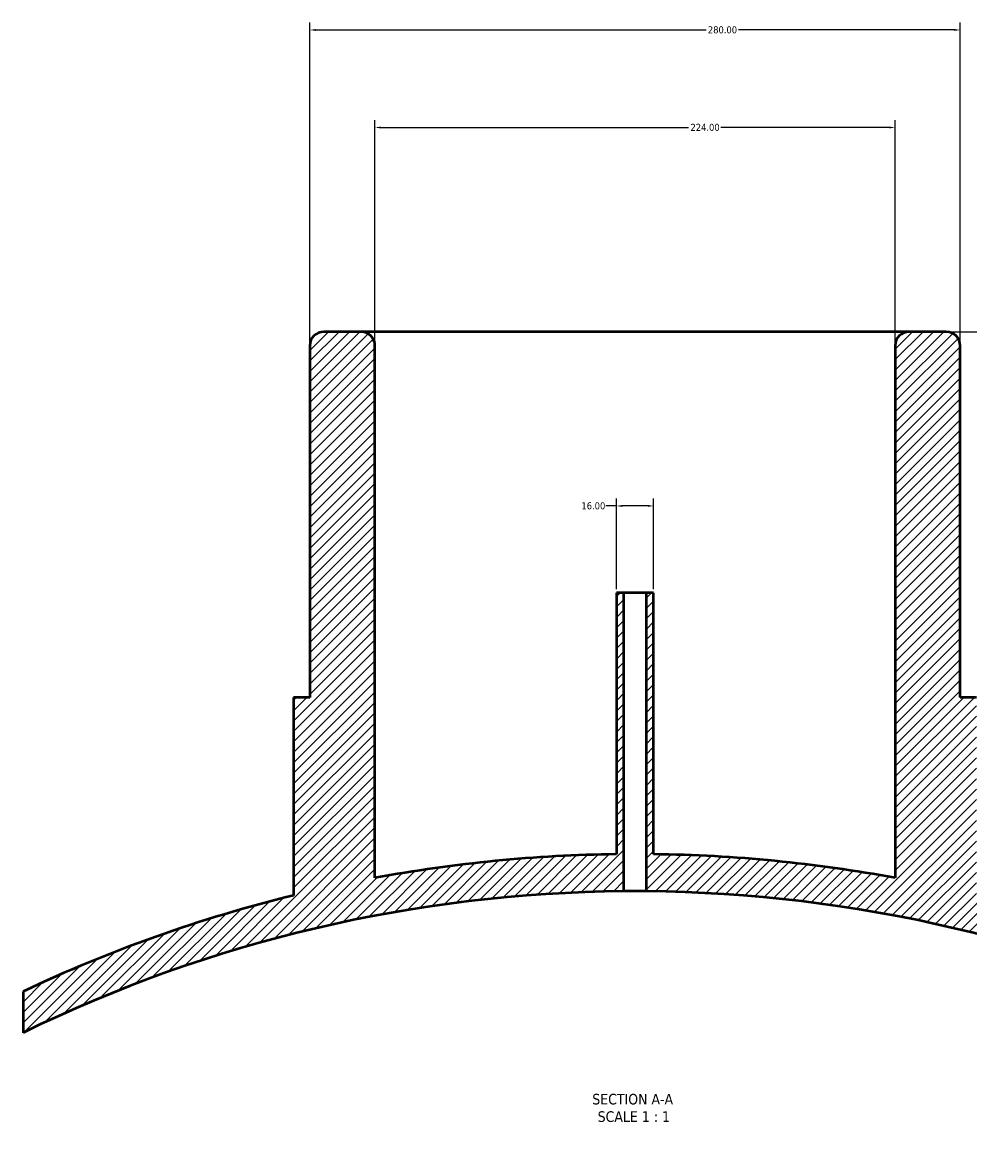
# Model space of a CAD drawing. Header units: millimetres. Extents: x -409 to 1797, y -460 to 2501.
# Tile 6 of 7: x 328 to 735, y 2014 to 2501. Entities that reach past the tile are written whole.
import ezdxf

# ---------------------------------------------------------------- set-up
doc = ezdxf.new("R2010")
doc.units = ezdxf.units.MM
for name, color, linetype, lineweight in [('Dimension (ANSI)', 7, 'Continuous', 25), ('Hatch (ANSI)', 7, 'Continuous', 18), ('Symbol (ANSI)', 7, 'Continuous', 25), ('Visible (ANSI)', 7, 'Continuous', 50)]:
    doc.layers.add(name, color=color, linetype=linetype, lineweight=lineweight)
doc.styles.add('Label Text (ANSI)', font='tahoma.ttf')
doc.styles.add('Note Text (ANSI)', font='tahoma.ttf')
doc.dimstyles.new('Default - mm (ANSI)', dxfattribs={"dimtxt": 3.04800009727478, "dimasz": 2.5, "dimexe": 3.175, "dimexo": 1.6002, "dimgap": 0.7999999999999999, "dimtad": 0, "dimtoh": 1, "dimrnd": 1e-08, "dimzin": 4, "dimdsep": 46, "dimtxsty": 'Note Text (ANSI)', "dimcen": 0.09, "dimdle": 10, "dimclrd": 256, "dimclre": 256, "dimclrt": 256, "dimadec": 1, "dimazin": 1, "dimtfac": 1, "dimtofl": 0, "dimtmove": 0, "dimatfit": 3, "dimfxl": 1, "dimtolj": 1, "dimtzin": 4, "dimlwd": -1, "dimlwe": -1, "dimarcsym": 0})

# ---------------------------------------------------------------- blocks, each defined once
blk = doc.blocks.new('*D7')
at = {"layer": 'Defpoints', "color": 0, "transparency": 16777216}
for p in [(731.531218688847, 2497.893646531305), (451.531218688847, 2361.893646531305), (731.531218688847, 2361.893646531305)]:
    blk.add_point(p, dxfattribs=at)
at = {"layer": 'Dimension (ANSI)', "transparency": 16777216}
for p, q in [((451.531218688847, 2363.493846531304), (451.531218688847, 2501.068646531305)), ((731.531218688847, 2363.493846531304), (731.531218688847, 2501.068646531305)), ((454.031218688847, 2497.893646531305), (622.0717611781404, 2497.893646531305)), ((729.031218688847, 2497.893646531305), (635.9906761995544, 2497.893646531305))]:
    blk.add_line(p, q, dxfattribs=at)
for points in [[(454.031218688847, 2498.310313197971), (454.031218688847, 2497.476979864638), (451.531218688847, 2497.893646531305)], [(729.031218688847, 2498.310313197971), (729.031218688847, 2497.476979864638), (731.531218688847, 2497.893646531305)]]:
    blk.add_solid(points, dxfattribs=at)
at = {"layer": 'Dimension (ANSI)', "transparency": 16777216, "insert": (622.8717611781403, 2499.487244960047), "char_height": 3.04800009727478, "attachment_point": 1, "style": 'Note Text (ANSI)'}
blk.add_mtext('\\A1;280.00', dxfattribs=at)
blk = doc.blocks.new('*D8')
at = {"layer": 'Defpoints', "color": 0, "transparency": 16777216}
for p in [(703.531218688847, 2455.893646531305), (479.531218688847, 2361.893646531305), (703.531218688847, 2361.893646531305)]:
    blk.add_point(p, dxfattribs=at)
at = {"layer": 'Dimension (ANSI)', "transparency": 16777216}
for p, q in [((479.531218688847, 2363.493846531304), (479.531218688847, 2459.068646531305)), ((482.031218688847, 2455.893646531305), (614.5717611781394, 2455.893646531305)), ((701.031218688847, 2455.893646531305), (628.4906761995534, 2455.893646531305)), ((703.531218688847, 2363.493846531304), (703.531218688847, 2459.068646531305))]:
    blk.add_line(p, q, dxfattribs=at)
for points in [[(482.031218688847, 2456.310313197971), (482.031218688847, 2455.476979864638), (479.531218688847, 2455.893646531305)], [(701.031218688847, 2456.310313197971), (701.031218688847, 2455.476979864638), (703.531218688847, 2455.893646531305)]]:
    blk.add_solid(points, dxfattribs=at)
at = {"layer": 'Dimension (ANSI)', "transparency": 16777216, "insert": (615.3717611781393, 2457.48110392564), "char_height": 3.04800009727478, "attachment_point": 1, "style": 'Note Text (ANSI)'}
blk.add_mtext('\\A1;224.00', dxfattribs=at)
blk = doc.blocks.new('*D9')
at = {"layer": 'Defpoints', "color": 0, "transparency": 16777216}
for p in [(599.531218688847, 2292.867765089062), (583.531218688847, 2255.393646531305), (599.531218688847, 2255.393646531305)]:
    blk.add_point(p, dxfattribs=at)
at = {"layer": 'Dimension (ANSI)', "transparency": 16777216}
for p, q in [((583.531218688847, 2256.993846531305), (583.531218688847, 2296.042765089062)), ((599.531218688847, 2256.993846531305), (599.531218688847, 2296.042765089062)), ((583.531218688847, 2292.867765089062), (579.0127503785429, 2292.867765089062)), ((597.031218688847, 2292.867765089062), (586.031218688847, 2292.867765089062))]:
    blk.add_line(p, q, dxfattribs=at)
for points in [[(586.031218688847, 2293.284431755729), (586.031218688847, 2292.451098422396), (583.531218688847, 2292.867765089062)], [(597.031218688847, 2293.284431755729), (597.031218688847, 2292.451098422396), (599.531218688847, 2292.867765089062)]]:
    blk.add_solid(points, dxfattribs=at)
at = {"layer": 'Dimension (ANSI)', "transparency": 16777216, "insert": (568.4218945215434, 2294.454198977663), "char_height": 3.04800009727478, "attachment_point": 1, "style": 'Note Text (ANSI)'}
blk.add_mtext('\\A1;16.00', dxfattribs=at)
blk = doc.blocks.new('*D10')
at = {"layer": 'Defpoints', "color": 0, "transparency": 16777216}
for p in [(777.081336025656, 2097.48207434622), (591.5312186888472, 1526.893646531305)]:
    blk.add_point(p, dxfattribs=at)
at = {"layer": 'Dimension (ANSI)', "transparency": 16777216}
for p, q in [((776.3082105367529, 2095.104622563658), (747.76134216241, 2007.319645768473)), ((591.5312186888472, 1526.893646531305), (746.2092493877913, 2002.546777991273))]:
    blk.add_line(p, q, dxfattribs=at)
blk.add_solid([(775.9119685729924, 2095.233476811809), (776.7044525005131, 2094.975768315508), (777.081336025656, 2097.48207434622)], dxfattribs=at)
at = {"layer": 'Dimension (ANSI)', "transparency": 16777216, "insert": (739.5679497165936, 2006.519645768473), "char_height": 3.04800009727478, "attachment_point": 1, "style": 'Note Text (ANSI)'}
blk.add_mtext('\\A1;R600.00', dxfattribs=at)
blk = doc.blocks.new('*D11')
at = {"layer": 'Defpoints', "color": 0, "transparency": 16777216}
for p in [(709.5312186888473, 2367.893646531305), (591.5312186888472, 1526.893646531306), (983.5312186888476, 1526.893646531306)]:
    blk.add_point(p, dxfattribs=at)
at = {"layer": 'Dimension (ANSI)', "transparency": 16777216}
for p, q in [((711.1314186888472, 2367.893646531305), (986.7062186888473, 2367.893646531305)), ((983.5312186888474, 2365.393646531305), (983.5312186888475, 1940.888926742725)), ((983.5312186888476, 1529.393646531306), (983.5312186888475, 1926.89836631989)), ((593.1314186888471, 1526.893646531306), (986.7062186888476, 1526.893646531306))]:
    blk.add_line(p, q, dxfattribs=at)
for points in [[(983.1145520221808, 2365.393646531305), (983.947885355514, 2365.393646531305), (983.5312186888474, 2367.893646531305)], [(983.114552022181, 1529.393646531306), (983.9478853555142, 1529.393646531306), (983.5312186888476, 1526.893646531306)]]:
    blk.add_solid(points, dxfattribs=at)
at = {"layer": 'Dimension (ANSI)', "transparency": 16777216, "insert": (981.9376202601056, 1927.698366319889), "char_height": 3.04800009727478, "attachment_point": 1, "rotation": 90, "style": 'Note Text (ANSI)'}
blk.add_mtext('\\A1;841.00', dxfattribs=at)

msp = doc.modelspace()

# ---------------------------------------------------------------- hatches: boundary and pattern name
at = {"layer": 'Hatch (ANSI)'}
h = msp.add_hatch(dxfattribs=at)
h.set_pattern_fill('ANSI31', color=256, scale=25.4, style=0)
h.set_pattern_definition([(45, (0, 0), (-2.245064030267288, 2.245064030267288), [])])
edge = h.paths.add_edge_path()
edge.add_line((599.531218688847, 2255.393646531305), (596.331218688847, 2255.393646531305))
edge.add_line((596.331218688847, 2255.393646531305), (596.331218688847, 2126.874446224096))
edge.add_ellipse((591.5312186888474, 1526.893646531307), major_axis=(599.9807996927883, -4.799999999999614), ratio=1, start_angle=64.40764784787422, end_angle=90, ccw=False)
edge.add_line((855.031218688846, 2065.93701213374), (855.0312186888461, 2083.691410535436))
edge.add_ellipse((591.5312186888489, 1526.893646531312), major_axis=(-556.7977640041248, 263.4999999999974), ratio=1, start_angle=270, end_angle=281.5194000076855)
edge.add_line((738.5312186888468, 2125.096789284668), (738.531218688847, 2210.393646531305))
edge.add_line((738.531218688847, 2210.393646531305), (731.531218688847, 2210.393646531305))
edge.add_line((731.531218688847, 2210.393646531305), (731.531218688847, 2361.893646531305))
edge.add_ellipse((725.5312186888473, 2361.893646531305), major_axis=(2.842170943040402e-13, 5.999999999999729), ratio=1, start_angle=270, end_angle=360.0000000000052)
edge.add_line((725.531218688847, 2367.893646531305), (709.531218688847, 2367.893646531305))
edge.add_ellipse((709.531218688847, 2361.893646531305), major_axis=(-6.000000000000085, 1.77635683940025e-14), ratio=1, start_angle=270, end_angle=360.0000000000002)
edge.add_line((703.531218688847, 2361.893646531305), (703.5312186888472, 2132.626260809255))
edge.add_ellipse((591.5312186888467, 1526.893646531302), major_axis=(-605.7326142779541, 112.0000000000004), ratio=1, start_angle=270, end_angle=279.7315597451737)
edge.add_line((599.5312186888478, 2142.84169628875), (599.531218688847, 2255.393646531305))
edge = h.paths.add_edge_path()
edge.add_line((586.7312186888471, 2255.393646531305), (583.531218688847, 2255.393646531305))
edge.add_line((583.531218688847, 2255.393646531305), (583.531218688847, 2142.841696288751))
edge.add_ellipse((591.5312186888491, 1526.893646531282), major_axis=(-615.9480497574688, -8.000000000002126), ratio=1, start_angle=270, end_angle=279.7315597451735)
edge.add_line((479.5312186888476, 2132.626260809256), (479.531218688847, 2361.893646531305))
edge.add_ellipse((473.5312186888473, 2361.893646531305), major_axis=(2.842170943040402e-13, 5.999999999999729), ratio=1, start_angle=270, end_angle=360.0000000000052)
edge.add_line((473.531218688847, 2367.893646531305), (457.531218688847, 2367.893646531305))
edge.add_ellipse((457.531218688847, 2361.893646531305), major_axis=(-6.000000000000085, 6.095657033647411e-35), ratio=1, start_angle=270, end_angle=360)
edge.add_line((451.5312186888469, 2361.893646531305), (451.531218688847, 2210.393646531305))
edge.add_line((451.531218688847, 2210.393646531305), (444.531218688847, 2210.393646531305))
edge.add_line((444.531218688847, 2210.393646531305), (444.531218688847, 2125.096789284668))
edge.add_ellipse((591.5312186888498, 1526.893646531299), major_axis=(-598.203142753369, -147.0000000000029), ratio=1, start_angle=270, end_angle=281.5194000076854)
edge.add_line((328.0312186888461, 2083.691410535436), (328.0312186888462, 2065.937012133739))
edge.add_ellipse((591.5312186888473, 1526.893646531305), major_axis=(539.0433656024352, 263.5000000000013), ratio=1, start_angle=64.40764784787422, end_angle=90, ccw=False)
edge.add_line((586.7312186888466, 2126.874446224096), (586.731218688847, 2255.393646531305))

# ---------------------------------------------------------------- linework, layer by layer
at = {"layer": 'Visible (ANSI)'}
for p, q in [((473.531218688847, 2367.893646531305), (457.531218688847, 2367.893646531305)), ((709.531218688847, 2367.893646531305), (473.531218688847, 2367.893646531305)), ((725.531218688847, 2367.893646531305), (709.531218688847, 2367.893646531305)), ((451.531218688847, 2361.893646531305), (451.531218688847, 2210.393646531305)), ((479.531218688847, 2132.626260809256), (479.531218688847, 2361.893646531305)), ((703.531218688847, 2361.893646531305), (703.531218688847, 2132.626260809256)), ((731.531218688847, 2210.393646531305), (731.531218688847, 2361.893646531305)), ((586.7312186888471, 2255.393646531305), (583.531218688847, 2255.393646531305)), ((583.531218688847, 2255.393646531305), (583.531218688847, 2142.84169628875)), ((586.7312186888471, 2126.874446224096), (586.7312186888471, 2255.393646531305)), ((596.331218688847, 2255.393646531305), (586.7312186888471, 2255.393646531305)), ((599.531218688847, 2255.393646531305), (596.331218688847, 2255.393646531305)), ((596.331218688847, 2255.393646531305), (596.331218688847, 2126.874446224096)), ((599.531218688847, 2142.84169628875), (599.531218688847, 2255.393646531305)), ((451.531218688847, 2210.393646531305), (444.531218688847, 2210.393646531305)), ((444.531218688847, 2210.393646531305), (444.531218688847, 2125.096789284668)), ((738.531218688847, 2210.393646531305), (731.531218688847, 2210.393646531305)), ((328.0312186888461, 2083.691410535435), (328.0312186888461, 2065.937012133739))]:
    msp.add_line(p, q, dxfattribs=at)
for centre, radius, start, end in [((457.531218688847, 2361.893646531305), 6.000000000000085, 90, 180), ((473.5312186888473, 2361.893646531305), 5.99999999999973, 0, 90.00000000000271), ((709.531218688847, 2361.893646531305), 6.000000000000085, 90, 180), ((725.5312186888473, 2361.893646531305), 5.99999999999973, 0, 90.00000000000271), ((591.5312186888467, 1526.893646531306), 615.9999999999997, 90.74412195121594, 100.4756816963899), ((591.531218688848, 1526.89364653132), 615.9999999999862, 79.52431830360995, 89.25587804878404), ((591.5312186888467, 1526.893646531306), 599.9999999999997, 90.45837112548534, 116.0507232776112), ((591.5312186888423, 1526.893646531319), 615.9999999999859, 103.8060714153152, 115.325471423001), ((591.5312186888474, 1526.893646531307), 599.9999999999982, 63.94927672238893, 89.54162887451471)]:
    msp.add_arc(centre, radius, start, end, dxfattribs=at)
msp.add_open_spline([(596.331218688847, 2126.874446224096), (596.331218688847, 2126.874446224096), (596.210768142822, 2126.875447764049), (595.7209097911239, 2126.879068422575), (595.3515021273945, 2126.881635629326), (594.4991603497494, 2126.88645727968), (593.9594127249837, 2126.889024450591), (592.7767927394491, 2126.892645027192), (592.133920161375, 2126.893646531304), (590.928517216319, 2126.893646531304), (590.285644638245, 2126.892645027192), (589.1030246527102, 2126.889024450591), (588.5632770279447, 2126.88645727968), (587.7109352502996, 2126.881635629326), (587.3415275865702, 2126.879068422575), (586.8516692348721, 2126.875447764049), (586.7312186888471, 2126.874446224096), (586.7312186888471, 2126.874446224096)], degree=3, knots=[0, 0, 0, 0, 0.1808104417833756, 0.1808104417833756, 0.3616208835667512, 0.3616208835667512, 0.5424313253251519, 0.5424313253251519, 0.7232417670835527, 0.7232417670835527, 0.9040522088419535, 0.9040522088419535, 1.084862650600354, 1.084862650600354, 1.26567309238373, 1.26567309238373, 1.446483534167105, 1.446483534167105, 1.446483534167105, 1.446483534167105], dxfattribs=at)

# ---------------------------------------------------------------- texts
at = {"layer": 'Symbol (ANSI)', "char_height": 4.571999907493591, "attachment_point": 7, "style": 'Label Text (ANSI)'}
for s, insert in [('SECTION A-A', (573.1068035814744, 2034.967848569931)), ('SCALE 1 : 1', (575.4261490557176, 2027.454991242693))]:
    msp.add_mtext(s, dxfattribs=dict(at, insert=insert))

# ---------------------------------------------------------------- dimensions: what is measured, and where the dimension line sits
at = {"layer": 'Dimension (ANSI)'}
for base, p1, p2, angle, override, picture, middle in [((731.531218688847, 2497.893646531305), (451.531218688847, 2361.893646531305), (731.531218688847, 2361.893646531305), 180, {"dimgap": 0.7999999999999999, "dimtoh": 0, "dimdec": 2, "dimtol": 0, "dimlim": 0, "dimtp": 0, "dimtm": -0, "dimtdec": 2, "dimatfit": 1}, '*D7', (629.0312186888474, 2497.893646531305)), ((983.5312186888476, 1526.893646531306), (709.531218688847, 2367.893646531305), (591.5312186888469, 1526.893646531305), 270, {"dimgap": 0.7999999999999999, "dimtoh": 0, "dimdec": 2, "dimtol": 0, "dimlim": 0, "dimtp": 0, "dimtm": -0, "dimtdec": 2, "dimatfit": 1}, '*D11', (983.5312186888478, 1933.893646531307)), ((599.531218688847, 2292.867765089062), (583.531218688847, 2255.393646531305), (599.531218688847, 2255.393646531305), 180, {"dimgap": 0.7999999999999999, "dimtoh": 0, "dimdec": 2, "dimtol": 0, "dimlim": 0, "dimtp": 0, "dimtm": -0, "dimtdec": 2, "dimatfit": 2}, '*D9', (573.3173224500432, 2292.867765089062))]:
    dim = msp.add_linear_dim(base=base, p1=p1, p2=p2, angle=angle, dimstyle='Default - mm (ANSI)', override=override, dxfattribs=at)
    dim.commit()
    dim.dimension.update_dxf_attribs({"geometry": picture, "text_midpoint": middle, "dimtype": 160})
dim = msp.add_linear_dim(base=(703.531218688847, 2455.893646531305), p1=(479.531218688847, 2361.893646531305), p2=(703.531218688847, 2361.893646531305), dimstyle='Default - mm (ANSI)', override={"dimgap": 0.7999999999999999, "dimtoh": 0, "dimdec": 2, "dimtol": 0, "dimlim": 0, "dimtp": 0, "dimtm": -0, "dimtdec": 2, "dimatfit": 1}, dxfattribs=at)
dim.commit()
dim.dimension.update_dxf_attribs({"geometry": '*D8', "text_midpoint": (621.5312186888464, 2455.893646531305), "dimtype": 160})
dim = msp.add_radius_dim(center=(591.5312186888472, 1526.893646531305), mpoint=(777.081336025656, 2097.48207434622), dimstyle='Default - mm (ANSI)', override={"dimgap": 0.7999999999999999, "dimtih": 1, "dimdec": 2, "dimlfac": 1, "dimcen": 0, "dimdle": 0, "dimtol": 0, "dimlim": 0, "dimtp": 0, "dimtm": -0, "dimtdec": 2, "dimtmove": 2}, dxfattribs=at)
dim.commit()
dim.dimension.update_dxf_attribs({"geometry": '*D10', "text_midpoint": (746.9852957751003, 2004.933211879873), "dimtype": 164})

doc.saveas('drawing.dxf')
